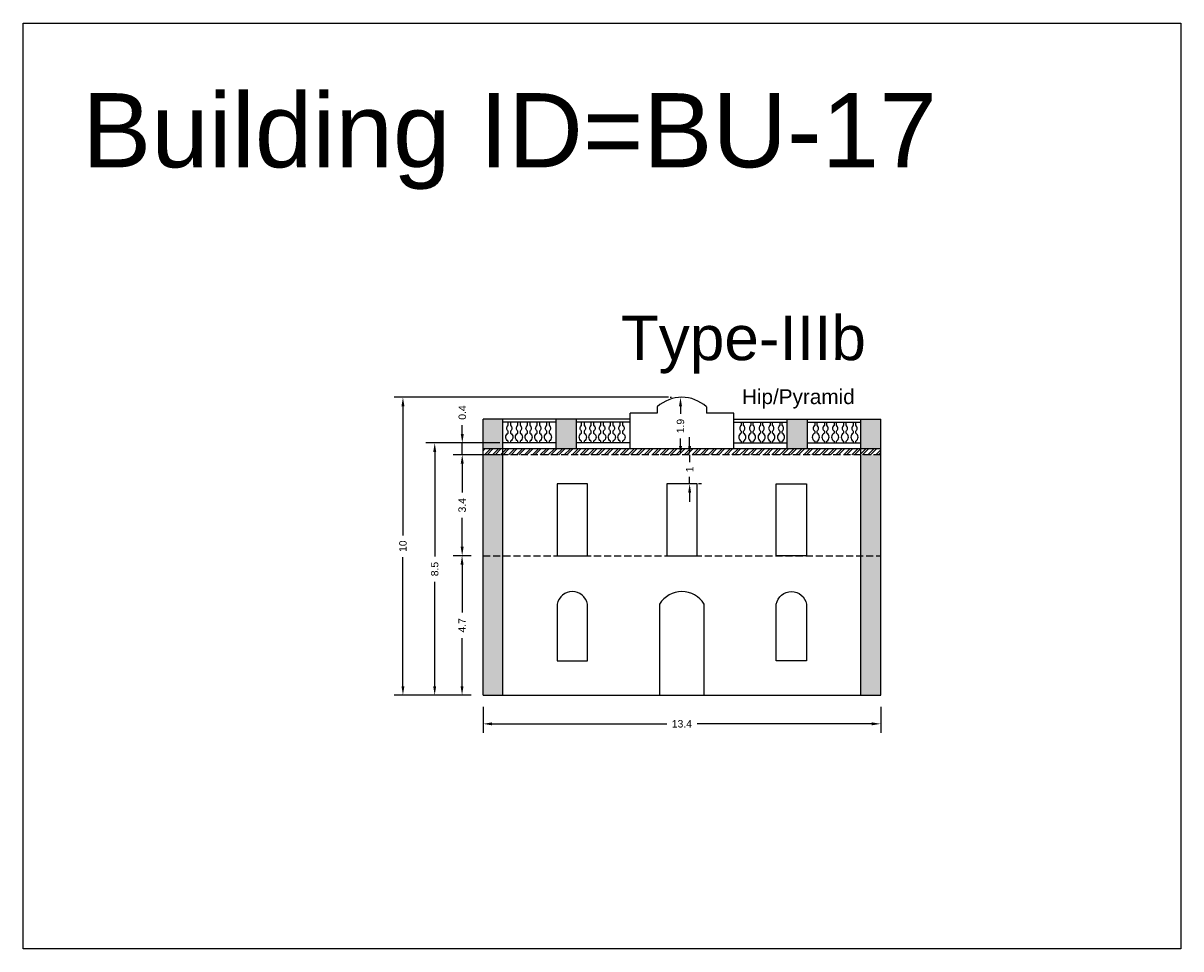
# Model space of a CAD drawing. Header units: metres. Extents: x 3416649 to 3417093, y -6712874 to -6712690.
# Tile 36 of 45: x 3416915 to 3416954, y -6712756 to -6712725. Entities that reach past the tile are written whole.
import ezdxf

# ---------------------------------------------------------------- set-up
doc = ezdxf.new("R2010")
doc.units = ezdxf.units.M
doc.linetypes.add('ACAD_ISO02W100', pattern=[15, 12, -3])
doc.layers.add('Dotted', color=7, linetype='ACAD_ISO02W100', plot=False)
doc.styles.get("Standard").update_dxf_attribs({"font": 'arial.ttf'})
doc.dimstyles.new('ISO-25', dxfattribs={"dimtxt": 0.25, "dimasz": 0.3, "dimexe": 0.3, "dimexo": 0.4, "dimgap": 0.2, "dimtad": 0, "dimdec": 1, "dimdsep": 46, "dimtxsty": 'Standard', "dimcen": 2.5, "dimadec": 0, "dimazin": 0, "dimtfac": 1, "dimtdec": 1, "dimtmove": 0, "dimatfit": 3, "dimfxl": 1, "dimarcsym": 0})

# ---------------------------------------------------------------- blocks, each defined once
blk = doc.blocks.new('*D147')
at = {"color": 0, "lineweight": -2, "transparency": 16777216}
for p, q in [((3416930.215, -6712743.101), (3416929.606, -6712743.101)), ((3416929.906, -6712743.401), (3416929.906, -6712745.019)), ((3416929.906, -6712747.501), (3416929.906, -6712745.884)), ((3416930.215, -6712747.801), (3416929.606, -6712747.801))]:
    blk.add_line(p, q, dxfattribs=at)
at = {"color": 0, "transparency": 16777216}
for points in [[(3416929.856, -6712743.401), (3416929.956, -6712743.401), (3416929.906, -6712743.101)], [(3416929.856, -6712747.501), (3416929.956, -6712747.501), (3416929.906, -6712747.801)]]:
    blk.add_solid(points, dxfattribs=at)
at = {"layer": 'Defpoints', "color": 0, "transparency": 16777216}
for p in [(3416929.906, -6712743.101), (3416930.615, -6712743.101), (3416930.615, -6712747.801)]:
    blk.add_point(p, dxfattribs=at)
at = {"color": 0, "transparency": 16777216, "insert": (3416929.906, -6712745.451), "char_height": 0.25, "attachment_point": 5, "rotation": 90}
blk.add_mtext('4.7', dxfattribs=at)
blk = doc.blocks.new('*D148')
at = {"color": 0, "lineweight": -2, "transparency": 16777216}
for p, q in [((3416930.215, -6712739.701), (3416929.61, -6712739.701)), ((3416929.91, -6712740.001), (3416929.91, -6712740.974)), ((3416929.91, -6712742.801), (3416929.91, -6712741.828)), ((3416930.215, -6712743.101), (3416929.61, -6712743.101))]:
    blk.add_line(p, q, dxfattribs=at)
at = {"color": 0, "transparency": 16777216}
for points in [[(3416929.86, -6712740.001), (3416929.96, -6712740.001), (3416929.91, -6712739.701)], [(3416929.86, -6712742.801), (3416929.96, -6712742.801), (3416929.91, -6712743.101)]]:
    blk.add_solid(points, dxfattribs=at)
at = {"layer": 'Defpoints', "color": 0, "transparency": 16777216}
for p in [(3416929.91, -6712739.701), (3416930.615, -6712739.701), (3416930.615, -6712743.101)]:
    blk.add_point(p, dxfattribs=at)
at = {"color": 0, "transparency": 16777216, "insert": (3416929.91, -6712741.401), "char_height": 0.25, "attachment_point": 5, "rotation": 90}
blk.add_mtext('3.4', dxfattribs=at)
blk = doc.blocks.new('*D149')
at = {"color": 0, "lineweight": -2, "transparency": 16777216}
for p, q in [((3416929.913, -6712739.001), (3416929.913, -6712738.701)), ((3416931.175, -6712739.301), (3416929.613, -6712739.301)), ((3416929.913, -6712739.701), (3416929.913, -6712739.301)), ((3416931.175, -6712739.701), (3416929.613, -6712739.701)), ((3416929.913, -6712740.001), (3416929.913, -6712740.301))]:
    blk.add_line(p, q, dxfattribs=at)
at = {"color": 0, "transparency": 16777216}
for points in [[(3416929.863, -6712739.001), (3416929.963, -6712739.001), (3416929.913, -6712739.301)], [(3416929.863, -6712740.001), (3416929.963, -6712740.001), (3416929.913, -6712739.701)]]:
    blk.add_solid(points, dxfattribs=at)
at = {"layer": 'Defpoints', "color": 0, "transparency": 16777216}
for p in [(3416929.913, -6712739.301), (3416931.575, -6712739.301), (3416931.575, -6712739.701)]:
    blk.add_point(p, dxfattribs=at)
at = {"color": 0, "transparency": 16777216, "insert": (3416929.913, -6712738.274), "char_height": 0.25, "attachment_point": 5, "rotation": 90}
blk.add_mtext('0.4', dxfattribs=at)
blk = doc.blocks.new('*D150')
at = {"color": 0, "lineweight": -2, "transparency": 16777216}
for p, q in [((3416936.92, -6712737.761), (3416936.973, -6712737.761)), ((3416937.273, -6712738.061), (3416937.273, -6712738.315)), ((3416937.273, -6712739.401), (3416937.273, -6712739.147)), ((3416936.92, -6712739.701), (3416936.973, -6712739.701))]:
    blk.add_line(p, q, dxfattribs=at)
at = {"color": 0, "transparency": 16777216}
for points in [[(3416937.223, -6712738.061), (3416937.323, -6712738.061), (3416937.273, -6712737.761)], [(3416937.223, -6712739.401), (3416937.323, -6712739.401), (3416937.273, -6712739.701)]]:
    blk.add_solid(points, dxfattribs=at)
at = {"layer": 'Defpoints', "color": 0, "transparency": 16777216}
for p in [(3416937.32, -6712737.761), (3416937.273, -6712739.701), (3416937.32, -6712739.701)]:
    blk.add_point(p, dxfattribs=at)
at = {"color": 0, "transparency": 16777216, "insert": (3416937.273, -6712738.731), "char_height": 0.25, "attachment_point": 5, "rotation": 90}
blk.add_mtext('1.9', dxfattribs=at)
blk = doc.blocks.new('*D151')
at = {"color": 0, "lineweight": -2, "transparency": 16777216}
for p, q in [((3416930.615, -6712748.201), (3416930.615, -6712749.071)), ((3416944.025, -6712748.201), (3416944.025, -6712749.071)), ((3416930.915, -6712748.771), (3416936.807, -6712748.771)), ((3416943.725, -6712748.771), (3416937.832, -6712748.771))]:
    blk.add_line(p, q, dxfattribs=at)
at = {"color": 0, "transparency": 16777216}
for points in [[(3416930.915, -6712748.721), (3416930.915, -6712748.821), (3416930.615, -6712748.771)], [(3416943.725, -6712748.721), (3416943.725, -6712748.821), (3416944.025, -6712748.771)]]:
    blk.add_solid(points, dxfattribs=at)
at = {"layer": 'Defpoints', "color": 0, "transparency": 16777216}
for p in [(3416930.615, -6712747.801), (3416944.025, -6712747.801), (3416944.025, -6712748.771)]:
    blk.add_point(p, dxfattribs=at)
at = {"color": 0, "transparency": 16777216, "insert": (3416937.32, -6712748.771), "char_height": 0.25, "attachment_point": 5}
blk.add_mtext('13.4', dxfattribs=at)
blk = doc.blocks.new('*D152')
at = {"color": 0, "lineweight": -2, "transparency": 16777216}
for p, q in [((3416931.175, -6712739.301), (3416928.683, -6712739.301)), ((3416928.983, -6712739.601), (3416928.983, -6712743.123)), ((3416928.983, -6712747.501), (3416928.983, -6712743.98)), ((3416930.215, -6712747.801), (3416928.683, -6712747.801))]:
    blk.add_line(p, q, dxfattribs=at)
at = {"color": 0, "transparency": 16777216}
for points in [[(3416928.933, -6712739.601), (3416929.033, -6712739.601), (3416928.983, -6712739.301)], [(3416928.933, -6712747.501), (3416929.033, -6712747.501), (3416928.983, -6712747.801)]]:
    blk.add_solid(points, dxfattribs=at)
at = {"layer": 'Defpoints', "color": 0, "transparency": 16777216}
for p in [(3416928.983, -6712739.301), (3416931.575, -6712739.301), (3416930.615, -6712747.801)]:
    blk.add_point(p, dxfattribs=at)
at = {"color": 0, "transparency": 16777216, "insert": (3416928.983, -6712743.551), "char_height": 0.25, "attachment_point": 5, "rotation": 90}
blk.add_mtext('8.5', dxfattribs=at)
blk = doc.blocks.new('*D153')
at = {"color": 0, "lineweight": -2, "transparency": 16777216}
for p, q in [((3416936.873, -6712737.761), (3416927.612, -6712737.761)), ((3416927.912, -6712738.061), (3416927.912, -6712742.415)), ((3416927.912, -6712747.501), (3416927.912, -6712743.148)), ((3416930.215, -6712747.801), (3416927.612, -6712747.801))]:
    blk.add_line(p, q, dxfattribs=at)
at = {"color": 0, "transparency": 16777216}
for points in [[(3416927.862, -6712738.061), (3416927.962, -6712738.061), (3416927.912, -6712737.761)], [(3416927.862, -6712747.501), (3416927.962, -6712747.501), (3416927.912, -6712747.801)]]:
    blk.add_solid(points, dxfattribs=at)
at = {"layer": 'Defpoints', "color": 0, "transparency": 16777216}
for p in [(3416927.912, -6712737.761), (3416937.273, -6712737.761), (3416930.615, -6712747.801)]:
    blk.add_point(p, dxfattribs=at)
at = {"color": 0, "transparency": 16777216, "insert": (3416927.912, -6712742.781), "char_height": 0.25, "attachment_point": 5, "rotation": 90}
blk.add_mtext('10', dxfattribs=at)
blk = doc.blocks.new('*D154')
at = {"color": 0, "lineweight": -2, "transparency": 16777216}
for p, q in [((3416937.581, -6712739.401), (3416937.581, -6712739.101)), ((3416937.581, -6712739.701), (3416937.581, -6712739.945)), ((3416937.981, -6712739.701), (3416937.881, -6712739.701)), ((3416937.581, -6712740.681), (3416937.581, -6712740.437)), ((3416937.981, -6712740.681), (3416937.881, -6712740.681)), ((3416937.581, -6712740.981), (3416937.581, -6712741.281))]:
    blk.add_line(p, q, dxfattribs=at)
at = {"color": 0, "transparency": 16777216}
for points in [[(3416937.531, -6712739.401), (3416937.631, -6712739.401), (3416937.581, -6712739.701)], [(3416937.531, -6712740.981), (3416937.631, -6712740.981), (3416937.581, -6712740.681)]]:
    blk.add_solid(points, dxfattribs=at)
at = {"layer": 'Defpoints', "color": 0, "transparency": 16777216}
for p in [(3416937.581, -6712739.701), (3416937.581, -6712739.701), (3416937.581, -6712740.681)]:
    blk.add_point(p, dxfattribs=at)
at = {"color": 0, "transparency": 16777216, "insert": (3416937.581, -6712740.191), "char_height": 0.25, "attachment_point": 5, "rotation": 90}
blk.add_mtext('1', dxfattribs=at)

msp = doc.modelspace()

# ---------------------------------------------------------------- hatches: boundary and pattern name
h = msp.add_hatch(color=256)
h.dxf.hatch_style = 1
h.paths.add_polyline_path([(3416931.285, -6712738.501), (3416930.615, -6712738.501), (3416930.615, -6712739.501), (3416931.285, -6712739.501)])
h.paths.add_polyline_path([(3416933.765, -6712738.501), (3416933.085, -6712738.501), (3416933.085, -6712739.501), (3416933.765, -6712739.501)])
h = msp.add_hatch(color=256)
h.dxf.hatch_style = 1
h.paths.add_polyline_path([(3416943.355, -6712738.501), (3416944.025, -6712738.501), (3416944.025, -6712739.501), (3416943.355, -6712739.501)])
h.paths.add_polyline_path([(3416940.875, -6712738.501), (3416941.555, -6712738.501), (3416941.555, -6712739.501), (3416940.875, -6712739.501)])
h = msp.add_hatch()
h.set_pattern_fill('ANSI32', color=256, scale=0.02)
h.set_pattern_definition([(45, (-34.0275, 0), (-0.134703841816, 0.134703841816), []), (45, (-33.9377, 0), (-0.134703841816, 0.134703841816), [])])
h.paths.add_polyline_path([(3416944.025, -6712739.501), (3416930.615, -6712739.501), (3416930.615, -6712739.701), (3416944.025, -6712739.701)])
h = msp.add_hatch(color=256)
h.dxf.hatch_style = 1
h.paths.add_polyline_path([(3416931.285, -6712739.701), (3416930.615, -6712739.701), (3416930.615, -6712743.101), (3416931.285, -6712743.101)])
h.paths.add_polyline_path([(3416931.285, -6712743.101), (3416930.615, -6712743.101), (3416930.615, -6712747.801), (3416931.285, -6712747.801)])
h.paths.add_polyline_path([(3416944.025, -6712739.701), (3416943.355, -6712739.701), (3416943.355, -6712743.101), (3416944.025, -6712743.101)])
h.paths.add_polyline_path([(3416944.025, -6712743.101), (3416943.355, -6712743.101), (3416943.355, -6712747.801), (3416944.025, -6712747.801)])

# ---------------------------------------------------------------- linework, layer by layer
for points in [[(3416915.103, -6712725.146), (3416954.148, -6712725.146), (3416954.148, -6712756.357), (3416915.103, -6712756.357)], [(3416933.115, -6712740.681), (3416933.115, -6712743.101), (3416934.135, -6712743.101), (3416934.135, -6712740.681)], [(3416936.81, -6712740.681), (3416936.81, -6712743.101), (3416937.83, -6712743.101), (3416937.83, -6712740.681)], [(3416941.525, -6712740.681), (3416941.525, -6712743.101), (3416940.505, -6712743.101), (3416940.505, -6712740.681)]]:
    msp.add_lwpolyline(points, close=True)
for points in [[(3416936.49, -6712738.084), (3416936.49, -6712738.301)], [(3416938.15, -6712738.084), (3416938.15, -6712738.301)], [(3416930.615, -6712747.801), (3416930.615, -6712738.501)], [(3416935.57, -6712738.501), (3416930.615, -6712738.501)], [(3416931.285, -6712747.801), (3416931.285, -6712738.501)], [(3416933.085, -6712738.601), (3416931.285, -6712738.601)], [(3416933.085, -6712739.501), (3416933.085, -6712738.501)], [(3416933.765, -6712739.501), (3416933.765, -6712738.501)], [(3416935.57, -6712738.601), (3416933.765, -6712738.601)], [(3416935.57, -6712739.501), (3416935.57, -6712738.301)], [(3416936.49, -6712738.301), (3416935.57, -6712738.301)], [(3416939.07, -6712738.301), (3416938.15, -6712738.301)], [(3416939.07, -6712739.501), (3416939.07, -6712738.301)], [(3416939.07, -6712738.501), (3416944.025, -6712738.501)], [(3416939.07, -6712738.601), (3416940.875, -6712738.601)], [(3416940.875, -6712739.501), (3416940.875, -6712738.501)], [(3416941.555, -6712739.501), (3416941.555, -6712738.501)], [(3416941.555, -6712738.601), (3416943.355, -6712738.601)], [(3416943.355, -6712747.801), (3416943.355, -6712738.501)], [(3416944.025, -6712747.801), (3416944.025, -6712738.501)], [(3416933.085, -6712739.301), (3416931.285, -6712739.301)], [(3416931.539, -6712739.236), (3416931.539, -6712739.301)], [(3416931.864, -6712739.236), (3416931.864, -6712739.301)], [(3416932.19, -6712739.236), (3416932.19, -6712739.301)], [(3416932.516, -6712739.236), (3416932.516, -6712739.301)], [(3416932.842, -6712739.236), (3416932.842, -6712739.301)], [(3416935.57, -6712739.301), (3416933.765, -6712739.301)], [(3416934.019, -6712739.236), (3416934.019, -6712739.301)], [(3416934.344, -6712739.236), (3416934.344, -6712739.301)], [(3416934.67, -6712739.236), (3416934.67, -6712739.301)], [(3416934.996, -6712739.236), (3416934.996, -6712739.301)], [(3416935.322, -6712739.236), (3416935.322, -6712739.301)], [(3416939.07, -6712739.301), (3416940.875, -6712739.301)], [(3416939.318, -6712739.236), (3416939.318, -6712739.301)], [(3416939.644, -6712739.236), (3416939.644, -6712739.301)], [(3416939.97, -6712739.236), (3416939.97, -6712739.301)], [(3416940.295, -6712739.236), (3416940.295, -6712739.301)], [(3416940.621, -6712739.236), (3416940.621, -6712739.301)], [(3416941.555, -6712739.301), (3416943.355, -6712739.301)], [(3416941.798, -6712739.236), (3416941.798, -6712739.301)], [(3416942.124, -6712739.236), (3416942.124, -6712739.301)], [(3416942.45, -6712739.236), (3416942.45, -6712739.301)], [(3416942.775, -6712739.236), (3416942.775, -6712739.301)], [(3416943.101, -6712739.236), (3416943.101, -6712739.301)], [(3416944.025, -6712739.501), (3416930.615, -6712739.501)], [(3416930.615, -6712747.801), (3416944.025, -6712747.801)]]:
    msp.add_lwpolyline(points)
for points in [[(3416931.459, -6712739.301), (3416931.459, -6712739.236, -0.59952), (3416931.459, -6712738.969), (3416931.459, -6712738.902, -0.504557), (3416931.459, -6712738.709), (3416931.459, -6712738.601)], [(3416931.539, -6712738.601), (3416931.539, -6712738.709, -0.504557), (3416931.539, -6712738.902), (3416931.539, -6712738.969, -0.59952), (3416931.539, -6712739.236)], [(3416931.785, -6712739.301), (3416931.785, -6712739.236, -0.59952), (3416931.785, -6712738.969), (3416931.785, -6712738.902, -0.504557), (3416931.785, -6712738.709), (3416931.785, -6712738.601)], [(3416931.864, -6712738.601), (3416931.864, -6712738.709, -0.504557), (3416931.864, -6712738.902), (3416931.864, -6712738.969, -0.59952), (3416931.864, -6712739.236)], [(3416932.11, -6712739.301), (3416932.11, -6712739.236, -0.59952), (3416932.11, -6712738.969), (3416932.11, -6712738.902, -0.504557), (3416932.11, -6712738.709), (3416932.11, -6712738.601)], [(3416932.19, -6712738.601), (3416932.19, -6712738.709, -0.504557), (3416932.19, -6712738.902), (3416932.19, -6712738.969, -0.59952), (3416932.19, -6712739.236)], [(3416932.436, -6712739.301), (3416932.436, -6712739.236, -0.59952), (3416932.436, -6712738.969), (3416932.436, -6712738.902, -0.504557), (3416932.436, -6712738.709), (3416932.436, -6712738.601)], [(3416932.516, -6712738.601), (3416932.516, -6712738.709, -0.504557), (3416932.516, -6712738.902), (3416932.516, -6712738.969, -0.59952), (3416932.516, -6712739.236)], [(3416932.762, -6712739.301), (3416932.762, -6712739.236, -0.59952), (3416932.762, -6712738.969), (3416932.762, -6712738.902, -0.504557), (3416932.762, -6712738.709), (3416932.762, -6712738.601)], [(3416932.842, -6712738.601), (3416932.842, -6712738.709, -0.504557), (3416932.842, -6712738.902), (3416932.842, -6712738.969, -0.59952), (3416932.842, -6712739.236)], [(3416933.939, -6712739.301), (3416933.939, -6712739.236, -0.59952), (3416933.939, -6712738.969), (3416933.939, -6712738.902, -0.504557), (3416933.939, -6712738.709), (3416933.939, -6712738.601)], [(3416934.019, -6712738.601), (3416934.019, -6712738.709, -0.504557), (3416934.019, -6712738.902), (3416934.019, -6712738.969, -0.59952), (3416934.019, -6712739.236)], [(3416934.265, -6712739.301), (3416934.265, -6712739.236, -0.59952), (3416934.265, -6712738.969), (3416934.265, -6712738.902, -0.504557), (3416934.265, -6712738.709), (3416934.265, -6712738.601)], [(3416934.344, -6712738.601), (3416934.344, -6712738.709, -0.504557), (3416934.344, -6712738.902), (3416934.344, -6712738.969, -0.59952), (3416934.344, -6712739.236)], [(3416934.59, -6712739.301), (3416934.59, -6712739.236, -0.59952), (3416934.59, -6712738.969), (3416934.59, -6712738.902, -0.504557), (3416934.59, -6712738.709), (3416934.59, -6712738.601)], [(3416934.67, -6712738.601), (3416934.67, -6712738.709, -0.504557), (3416934.67, -6712738.902), (3416934.67, -6712738.969, -0.59952), (3416934.67, -6712739.236)], [(3416934.916, -6712739.301), (3416934.916, -6712739.236, -0.59952), (3416934.916, -6712738.969), (3416934.916, -6712738.902, -0.504557), (3416934.916, -6712738.709), (3416934.916, -6712738.601)], [(3416934.996, -6712738.601), (3416934.996, -6712738.709, -0.504557), (3416934.996, -6712738.902), (3416934.996, -6712738.969, -0.59952), (3416934.996, -6712739.236)], [(3416935.242, -6712739.301), (3416935.242, -6712739.236, -0.59952), (3416935.242, -6712738.969), (3416935.242, -6712738.902, -0.504557), (3416935.242, -6712738.709), (3416935.242, -6712738.601)], [(3416935.322, -6712738.601), (3416935.322, -6712738.709, -0.504557), (3416935.322, -6712738.902), (3416935.322, -6712738.969, -0.59952), (3416935.322, -6712739.236)], [(3416939.318, -6712738.601), (3416939.318, -6712738.709, 0.504557), (3416939.318, -6712738.902), (3416939.318, -6712738.969, 0.59952), (3416939.318, -6712739.236)], [(3416939.398, -6712739.301), (3416939.398, -6712739.236, 0.59952), (3416939.398, -6712738.969), (3416939.398, -6712738.902, 0.504557), (3416939.398, -6712738.709), (3416939.398, -6712738.601)], [(3416939.644, -6712738.601), (3416939.644, -6712738.709, 0.504557), (3416939.644, -6712738.902), (3416939.644, -6712738.969, 0.59952), (3416939.644, -6712739.236)], [(3416939.724, -6712739.301), (3416939.724, -6712739.236, 0.59952), (3416939.724, -6712738.969), (3416939.724, -6712738.902, 0.504557), (3416939.724, -6712738.709), (3416939.724, -6712738.601)], [(3416939.97, -6712738.601), (3416939.97, -6712738.709, 0.504557), (3416939.97, -6712738.902), (3416939.97, -6712738.969, 0.59952), (3416939.97, -6712739.236)], [(3416940.049, -6712739.301), (3416940.049, -6712739.236, 0.59952), (3416940.049, -6712738.969), (3416940.049, -6712738.902, 0.504557), (3416940.049, -6712738.709), (3416940.049, -6712738.601)], [(3416940.295, -6712738.601), (3416940.295, -6712738.709, 0.504557), (3416940.295, -6712738.902), (3416940.295, -6712738.969, 0.59952), (3416940.295, -6712739.236)], [(3416940.375, -6712739.301), (3416940.375, -6712739.236, 0.59952), (3416940.375, -6712738.969), (3416940.375, -6712738.902, 0.504557), (3416940.375, -6712738.709), (3416940.375, -6712738.601)], [(3416940.621, -6712738.601), (3416940.621, -6712738.709, 0.504557), (3416940.621, -6712738.902), (3416940.621, -6712738.969, 0.59952), (3416940.621, -6712739.236)], [(3416940.701, -6712739.301), (3416940.701, -6712739.236, 0.59952), (3416940.701, -6712738.969), (3416940.701, -6712738.902, 0.504557), (3416940.701, -6712738.709), (3416940.701, -6712738.601)], [(3416941.798, -6712738.601), (3416941.798, -6712738.709, 0.504557), (3416941.798, -6712738.902), (3416941.798, -6712738.969, 0.59952), (3416941.798, -6712739.236)], [(3416941.878, -6712739.301), (3416941.878, -6712739.236, 0.59952), (3416941.878, -6712738.969), (3416941.878, -6712738.902, 0.504557), (3416941.878, -6712738.709), (3416941.878, -6712738.601)], [(3416942.124, -6712738.601), (3416942.124, -6712738.709, 0.504557), (3416942.124, -6712738.902), (3416942.124, -6712738.969, 0.59952), (3416942.124, -6712739.236)], [(3416942.204, -6712739.301), (3416942.204, -6712739.236, 0.59952), (3416942.204, -6712738.969), (3416942.204, -6712738.902, 0.504557), (3416942.204, -6712738.709), (3416942.204, -6712738.601)], [(3416942.45, -6712738.601), (3416942.45, -6712738.709, 0.504557), (3416942.45, -6712738.902), (3416942.45, -6712738.969, 0.59952), (3416942.45, -6712739.236)], [(3416942.529, -6712739.301), (3416942.529, -6712739.236, 0.59952), (3416942.529, -6712738.969), (3416942.529, -6712738.902, 0.504557), (3416942.529, -6712738.709), (3416942.529, -6712738.601)], [(3416942.775, -6712738.601), (3416942.775, -6712738.709, 0.504557), (3416942.775, -6712738.902), (3416942.775, -6712738.969, 0.59952), (3416942.775, -6712739.236)], [(3416942.855, -6712739.301), (3416942.855, -6712739.236, 0.59952), (3416942.855, -6712738.969), (3416942.855, -6712738.902, 0.504557), (3416942.855, -6712738.709), (3416942.855, -6712738.601)], [(3416943.101, -6712738.601), (3416943.101, -6712738.709, 0.504557), (3416943.101, -6712738.902), (3416943.101, -6712738.969, 0.59952), (3416943.101, -6712739.236)], [(3416943.181, -6712739.301), (3416943.181, -6712739.236, 0.59952), (3416943.181, -6712738.969), (3416943.181, -6712738.902, 0.504557), (3416943.181, -6712738.709), (3416943.181, -6712738.601)], [(3416938.07, -6712747.801), (3416938.07, -6712744.731, 0.56), (3416936.57, -6712744.731), (3416936.57, -6712747.801)]]:
    msp.add_lwpolyline(points, format="xyb")
for points in [[(3416933.115, -6712746.651), (3416934.135, -6712746.651), (3416934.135, -6712744.731, 0.823529), (3416933.115, -6712744.731)], [(3416941.525, -6712746.651), (3416940.505, -6712746.651), (3416940.505, -6712744.731, -0.823529), (3416941.525, -6712744.731)]]:
    msp.add_lwpolyline(points, format="xyb", close=True)
msp.add_arc((3416937.32, -6712738.991), 1.23, 47.5405, 132.4595)
at = {"layer": 'Dotted', "ltscale": 0.02}
for points in [[(3416944.025, -6712739.701), (3416930.615, -6712739.701)], [(3416930.615, -6712743.101), (3416944.025, -6712743.101)]]:
    msp.add_lwpolyline(points, dxfattribs=at)

# ---------------------------------------------------------------- texts
at = {"attachment_point": 1}
for s, width, heights, insert, char_height in [('Building ID=BU-17', 67.86454, [0.517], (3416917.092, -6712727.506), 2.5), ('Type-IIIb', 9.99112, [0.517], (3416935.259, -6712735.008), 1.5), ('Hip/Pyramid', 1.17554, [0], (3416939.345, -6712737.49), 0.5)]:
    msp.add_mtext_dynamic_manual_height_columns(s, width=width, gutter_width=12.5, heights=heights, dxfattribs=dict(at, insert=insert, char_height=char_height))

# ---------------------------------------------------------------- dimensions: what is measured, and where the dimension line sits
for base, p1, p2, picture, middle in [((3416927.912, -6712737.761), (3416930.615, -6712747.801), (3416937.273, -6712737.761), '*D153', (3416927.912, -6712742.781)), ((3416937.273, -6712739.701), (3416937.32, -6712737.761), (3416937.32, -6712739.701), '*D150', (3416937.273, -6712738.731)), ((3416929.913, -6712739.301), (3416931.575, -6712739.701), (3416931.575, -6712739.301), '*D149', (3416929.913, -6712738.274)), ((3416928.983, -6712739.301), (3416930.615, -6712747.801), (3416931.575, -6712739.301), '*D152', (3416928.983, -6712743.551)), ((3416937.581, -6712739.701), (3416937.581, -6712740.681), (3416937.581, -6712739.701), '*D154', (3416937.581, -6712740.191)), ((3416929.91, -6712739.701), (3416930.615, -6712743.101), (3416930.615, -6712739.701), '*D148', (3416929.91, -6712741.401)), ((3416929.906, -6712743.101), (3416930.615, -6712747.801), (3416930.615, -6712743.101), '*D147', (3416929.906, -6712745.451))]:
    dim = msp.add_linear_dim(base=base, p1=p1, p2=p2, angle=90, dimstyle='ISO-25')
    dim.commit()
    dim.dimension.update_dxf_attribs({"geometry": picture, "text_midpoint": middle})
dim = msp.add_linear_dim(base=(3416944.025, -6712748.771), p1=(3416930.615, -6712747.801), p2=(3416944.025, -6712747.801), dimstyle='ISO-25')
dim.commit()
dim.dimension.update_dxf_attribs({"geometry": '*D151', "text_midpoint": (3416937.32, -6712748.771)})

doc.saveas('drawing.dxf')
